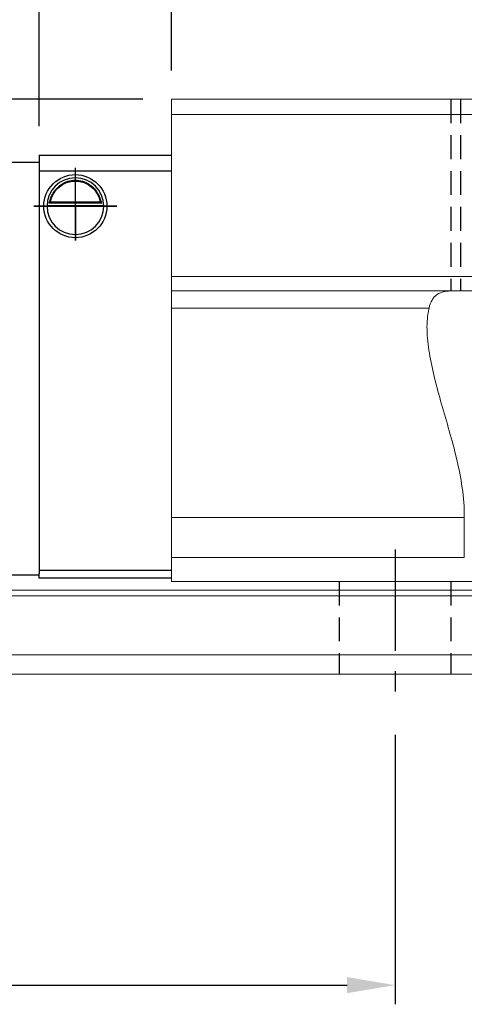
# Model space of a CAD drawing. Header units: millimetres. Extents: x 17 to 344, y 90 to 204.
# Tile 3 of 55: x 208 to 236, y 90 to 151. Entities that reach past the tile are written whole.
import ezdxf

# ---------------------------------------------------------------- set-up
doc = ezdxf.new("R2010")
doc.units = ezdxf.units.MM
doc.header["$PDSIZE"] = -1
doc.linetypes.add('CENTER', pattern=[10.16, 6.35, -1.27, 1.27, -1.27])
doc.linetypes.add('DASHED', pattern=[0.75, 0.5, -0.25])
for name, color, linetype in [('2', 7, 'Continuous'), ('CL', 1, 'CENTER'), ('DIM', 4, 'Continuous'), ('HID', 2, 'DASHED'), ('OUT', 3, 'Continuous')]:
    doc.layers.add(name, color=color, linetype=linetype)
doc.styles.add('DIM-7', font='SIMPLEX.shx', dxfattribs={"width": 0.7, "bigfont": 'chineset.shx'})
doc.dimstyles.new('CNS', dxfattribs={"dimtxt": 3.5, "dimasz": 2.5, "dimexe": 1, "dimexo": 1.5, "dimgap": 0.09, "dimtad": 0, "dimdsep": 46, "dimtxsty": 'DIM-7', "dimcen": 0.09, "dimclrd": 1, "dimclre": 1, "dimclrt": 4, "dimadec": 0, "dimazin": 0, "dimtfac": 1, "dimtix": 1, "dimtmove": 2, "dimatfit": 3, "dimfxl": 1, "dimtvp": 0.971429, "dimtolj": 1, "dimarcsym": 0})

# ---------------------------------------------------------------- blocks, each defined once
blk = doc.blocks.new('*D9')
at = {"layer": 'DEFPOINTS', "color": 0, "transparency": 16777216}
for p in [(217.988, 165.482), (217.988, 146.452), (305.988, 146.452)]:
    blk.add_point(p, dxfattribs=at)
at = {"layer": 'DIM', "color": 7, "lineweight": -2, "transparency": 16777216}
for p, q in [((217.988, 148.252), (217.988, 166.682)), ((305.988, 148.252), (305.988, 166.682)), ((302.988, 165.482), (220.988, 165.482))]:
    blk.add_line(p, q, dxfattribs=at)
at = {"layer": 'DIM', "color": 7, "transparency": 16777216}
for points in [[(220.988, 165.982), (220.988, 164.982), (217.988, 165.482)], [(302.988, 165.982), (302.988, 164.982), (305.988, 165.482)]]:
    blk.add_solid(points, dxfattribs=at)
at = {"layer": 'DIM', "color": 7, "transparency": 16777216, "insert": (261.988, 169.562), "char_height": 4.2, "attachment_point": 5, "style": 'DIM-7'}
blk.add_mtext('\\A1;88', dxfattribs=at)
blk = doc.blocks.new('*D10')
at = {"layer": 'DEFPOINTS', "color": 0, "transparency": 16777216}
for p in [(202.788, 180.677), (202.788, 142.502), (321.188, 142.502)]:
    blk.add_point(p, dxfattribs=at)
at = {"layer": 'DIM', "color": 7, "lineweight": -2, "transparency": 16777216}
for p, q in [((202.788, 144.302), (202.788, 181.877)), ((321.188, 144.302), (321.188, 181.877)), ((318.188, 180.677), (205.788, 180.677))]:
    blk.add_line(p, q, dxfattribs=at)
at = {"layer": 'DIM', "color": 7, "transparency": 16777216}
for points in [[(205.788, 181.177), (205.788, 180.177), (202.788, 180.677)], [(318.188, 181.177), (318.188, 180.177), (321.188, 180.677)]]:
    blk.add_solid(points, dxfattribs=at)
at = {"layer": 'DIM', "color": 7, "transparency": 16777216, "insert": (261.988, 184.757), "char_height": 4.2, "attachment_point": 5, "style": 'DIM-7'}
blk.add_mtext('\\A1;118.4', dxfattribs=at)
blk = doc.blocks.new('*D16')
at = {"layer": 'DEFPOINTS', "color": 0, "transparency": 16777216}
for p in [(171.988, 108.452), (231.988, 108.452), (231.988, 90.971)]:
    blk.add_point(p, dxfattribs=at)
at = {"layer": 'DIM', "color": 7, "lineweight": -2, "transparency": 16777216}
for p, q in [((171.988, 106.652), (171.988, 89.771)), ((231.988, 106.652), (231.988, 89.771)), ((174.988, 90.971), (228.988, 90.971))]:
    blk.add_line(p, q, dxfattribs=at)
at = {"layer": 'DIM', "color": 7, "transparency": 16777216}
for points in [[(174.988, 91.471), (174.988, 90.471), (171.988, 90.971)], [(228.988, 91.471), (228.988, 90.471), (231.988, 90.971)]]:
    blk.add_solid(points, dxfattribs=at)
at = {"layer": 'DIM', "color": 7, "transparency": 16777216, "insert": (201.988, 95.051), "char_height": 4.2, "attachment_point": 5, "style": 'DIM-7'}
blk.add_mtext('\\A1;60', dxfattribs=at)
blk = doc.blocks.new('*D18')
at = {"layer": 'DEFPOINTS', "color": 0, "transparency": 16777216}
for p in [(314.288, 173.397), (209.688, 142.952), (314.288, 142.952)]:
    blk.add_point(p, dxfattribs=at)
at = {"layer": 'DIM', "color": 7, "lineweight": -2, "transparency": 16777216}
for p, q in [((209.688, 144.752), (209.688, 174.597)), ((314.288, 144.752), (314.288, 174.597)), ((212.688, 173.397), (311.288, 173.397))]:
    blk.add_line(p, q, dxfattribs=at)
at = {"layer": 'DIM', "color": 7, "transparency": 16777216}
for points in [[(212.688, 173.897), (212.688, 172.897), (209.688, 173.397)], [(311.288, 173.897), (311.288, 172.897), (314.288, 173.397)]]:
    blk.add_solid(points, dxfattribs=at)
at = {"layer": 'DIM', "color": 7, "transparency": 16777216, "insert": (261.988, 177.477), "char_height": 4.2, "attachment_point": 5, "style": 'DIM-7'}
blk.add_mtext('\\A1;104.6', dxfattribs=at)
blk = doc.blocks.new('*D27')
at = {"layer": 'DEFPOINTS', "color": 0, "transparency": 16777216}
for p in [(185.166, 146.452), (217.988, 146.452), (188.788, 138.952)]:
    blk.add_point(p, dxfattribs=at)
at = {"layer": 'DIM', "color": 7, "lineweight": -2, "transparency": 16777216}
for p, q in [((216.188, 146.452), (183.966, 146.452)), ((185.166, 141.952), (185.166, 143.452)), ((186.988, 138.952), (183.966, 138.952))]:
    blk.add_line(p, q, dxfattribs=at)
at = {"layer": 'DIM', "color": 7, "transparency": 16777216}
for points in [[(184.666, 143.452), (185.666, 143.452), (185.166, 146.452)], [(184.666, 141.952), (185.666, 141.952), (185.166, 138.952)]]:
    blk.add_solid(points, dxfattribs=at)
at = {"layer": 'DIM', "color": 7, "transparency": 16777216, "insert": (181.086, 142.702), "char_height": 4.2, "attachment_point": 5, "rotation": 90, "style": 'DIM-7'}
blk.add_mtext('\\A1;7.5', dxfattribs=at)

msp = doc.modelspace()

# ---------------------------------------------------------------- linework, layer by layer
at = {"layer": '2', "color": 0, "linetype": 'Continuous'}
for p, q in [((206.988, 142.502), (209.688, 142.502)), ((209.688, 142.952), (217.988, 142.952)), ((209.688, 142.952), (209.688, 141.752)), ((217.988, 141.952), (209.688, 141.952)), ((209.688, 141.752), (209.688, 116.752)), ((213.518, 140.002), (210.408, 140.002)), ((210.188, 139.802), (213.737, 139.802)), ((213.594, 139.935), (210.331, 139.935)), ((209.688, 116.652), (206.988, 116.652)), ((209.688, 116.952), (217.988, 116.952)), ((209.688, 116.452), (209.688, 116.752)), ((217.988, 116.452), (209.688, 116.452))]:
    msp.add_line(p, q, dxfattribs=at)
at = {"layer": '2', "color": 0, "linetype": 'Continuous', "extrusion": (0, 0, -1)}
for radius, start, end in [(1.975, 270, 90), (1.575, 9.1332, 90), (1.975, 90, 270), (1.575, 90, 170.8668)]:
    msp.add_arc((-211.963, 139.752), radius, start, end, dxfattribs=at)
at = {"layer": '2', "color": 0, "linetype": 'Continuous'}
for start, end in [(90, 270), (270, 90)]:
    msp.add_arc((211.963, 139.752), 1.775, start, end, dxfattribs=at)
for points, knots in [([(210.331, 139.935), (210.347, 140.011), (210.369, 140.101), (210.432, 140.29), (210.475, 140.392), (210.58, 140.588), (210.643, 140.684), (210.815, 140.896), (210.934, 141.006), (211.193, 141.187), (211.338, 141.259), (211.64, 141.357), (211.802, 141.383), (211.963, 141.383)], [0, 0, 0, 0, 0.137686, 0.137686, 0.275472, 0.275472, 0.412356, 0.412356, 0.606431, 0.606431, 0.804639, 0.804639, 1, 1, 1, 1]), ([(211.963, 141.383), (212.114, 141.383), (212.266, 141.36), (212.584, 141.263), (212.749, 141.18), (213.02, 140.981), (213.133, 140.871), (213.305, 140.651), (213.372, 140.544), (213.478, 140.33), (213.519, 140.22), (213.568, 140.054), (213.583, 139.991), (213.594, 139.935)], [0, 0, 0, 0, 0.183798, 0.183798, 0.410489, 0.410489, 0.600027, 0.600027, 0.749109, 0.749109, 0.899192, 0.899192, 1, 1, 1, 1])]:
    msp.add_open_spline(points, degree=3, knots=knots, dxfattribs=at)
for points in [[(210.356, 139.935), (210.382, 139.957), (210.407, 139.98), (210.433, 140.002)], [(213.518, 140.002), (213.543, 139.98), (213.569, 139.957), (213.594, 139.935)]]:
    msp.add_open_spline(points, degree=3, dxfattribs=at)
at = {"layer": 'CL', "color": 0}
for p, q in [((211.963, 137.599), (211.963, 142.16)), ((214.56, 139.752), (209.365, 139.752)), ((231.988, 118.252), (231.988, 108.452))]:
    msp.add_line(p, q, dxfattribs=at)
at = {"layer": 'DIM', "color": 0}
for p, q in [((209.365, 139.752), (211.963, 139.752)), ((211.963, 139.752), (211.963, 137.599)), ((211.988, 139.752), (214.56, 139.752))]:
    msp.add_line(p, q, dxfattribs=at)
at = {"layer": 'HID', "color": 0, "ltscale": 3}
for p, q in [((235.488, 146.452), (235.488, 134.452)), ((236.088, 146.452), (236.088, 134.452)), ((228.488, 116.252), (228.488, 110.452)), ((235.488, 116.252), (235.488, 110.452))]:
    msp.add_line(p, q, dxfattribs=at)
at = {"layer": 'OUT', "color": 0, "linetype": 'Continuous', "lineweight": 15}
for p, q in [((305.988, 146.452), (217.988, 146.452)), ((217.988, 146.452), (217.988, 116.252)), ((217.988, 145.502), (305.988, 145.502)), ((217.988, 135.352), (305.988, 135.352)), ((217.988, 134.452), (305.988, 134.452)), ((217.988, 133.366), (234.114, 133.366)), ((217.988, 120.252), (236.326, 120.252)), ((236.326, 120.252), (236.326, 117.752)), ((217.988, 117.752), (236.326, 117.752)), ((217.988, 116.252), (305.988, 116.252)), ((317.988, 115.345), (189.508, 115.345)), ((337.988, 115.699), (189.562, 115.699)), ((337.988, 111.652), (188.385, 111.652)), ((317.988, 110.452), (151.988, 110.452))]:
    msp.add_line(p, q, dxfattribs=at)
for points, knots in [([(235.62, 134.452), (235.52, 134.452), (235.422, 134.448), (235.235, 134.431), (235.145, 134.418), (234.893, 134.362), (234.745, 134.303), (234.554, 134.172), (234.496, 134.121), (234.391, 134.007), (234.345, 133.943), (234.221, 133.731), (234.159, 133.56), (234.114, 133.366)], [0, 0, 0, 0, 0.125, 0.125, 0.25, 0.25, 0.5, 0.5, 0.625, 0.625, 0.75, 0.75, 1, 1, 1, 1]), ([(234.114, 133.366), (234.017, 132.945), (233.98, 132.488), (233.999, 131.544), (234.052, 131.055), (234.219, 130.043), (234.333, 129.516), (234.597, 128.45), (234.746, 127.909), (235.06, 126.808), (235.224, 126.248), (235.547, 125.105), (235.706, 124.518), (235.987, 123.326), (236.108, 122.724), (236.278, 121.502), (236.326, 120.881), (236.326, 120.252)], [0, 0, 0, 0, 0.125, 0.125, 0.25, 0.25, 0.375, 0.375, 0.5, 0.5, 0.625, 0.625, 0.75, 0.75, 0.875, 0.875, 1, 1, 1, 1])]:
    msp.add_open_spline(points, degree=3, knots=knots, dxfattribs=at)

# ---------------------------------------------------------------- dimensions: what is measured, and where the dimension line sits
at = {"layer": 'DIM', "color": 0}
for base, p1, p2, picture, middle in [((202.788, 180.677), (321.188, 142.502), (202.788, 142.502), '*D10', (261.988, 184.757)), ((314.288, 173.397), (209.688, 142.952), (314.288, 142.952), '*D18', (261.988, 177.477)), ((217.988, 165.482), (305.988, 146.452), (217.988, 146.452), '*D9', (261.988, 169.562)), ((231.988, 90.971), (171.988, 108.452), (231.988, 108.452), '*D16', (201.988, 95.051))]:
    dim = msp.add_linear_dim(base=base, p1=p1, p2=p2, dimstyle='CNS', override={"dimscale": 1.2, "dimclrd": 7, "dimclre": 7, "dimclrt": 7}, dxfattribs=at)
    dim.commit()
    dim.dimension.update_dxf_attribs({"geometry": picture, "text_midpoint": middle})
dim = msp.add_linear_dim(base=(185.166, 146.452), p1=(188.788, 138.952), p2=(217.988, 146.452), angle=90, dimstyle='CNS', override={"dimscale": 1.2, "dimclrd": 7, "dimclre": 7, "dimclrt": 7, "dimtix": 0, "dimtmove": 0}, dxfattribs=at)
dim.commit()
dim.dimension.update_dxf_attribs({"geometry": '*D27', "text_midpoint": (181.086, 142.702)})

doc.saveas('drawing.dxf')
